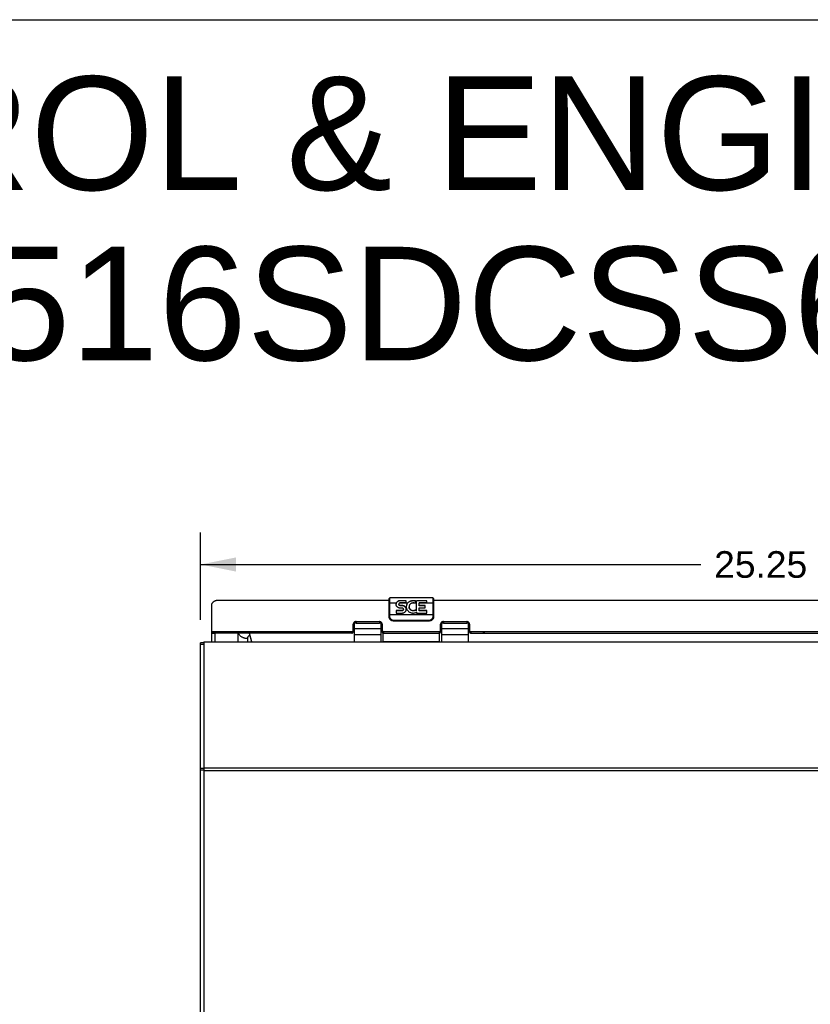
# Model space of a CAD drawing. Header units: inches. Extents: x 0 to 136, y 0 to 88.
# Tile 73 of 74: x 100 to 118, y 66 to 88. Entities that reach past the tile are written whole.
import ezdxf

# ---------------------------------------------------------------- set-up
doc = ezdxf.new("R2010")
doc.units = ezdxf.units.IN
doc.header["$LTSCALE"] = 7.48
doc.header["$MEASUREMENT"] = 0
doc.layers.get('0').update_dxf_attribs({"linetype": 'CONTINUOUS'})
doc.layers.add('02___PRT_ALL_AXES', color=7, linetype='CONTINUOUS')
doc.layers.add('DIMENSIONS', color=7, linetype='CONTINUOUS')
doc.styles.get("Standard").update_dxf_attribs({"font": 'arial.ttf'})
doc.dimstyles.new('DIMSTYLE_1', dxfattribs={"dimtxt": 0.6, "dimasz": 0.8, "dimexe": 0.09, "dimexo": 0.07, "dimgap": 0.0375, "dimtad": 0, "dimtih": 1, "dimtoh": 1, "dimzin": 4, "dimdsep": 46, "dimtxsty": 'Standard', "dimblk": '_FILLED', "dimblk1": '_FILLED', "dimblk2": '_FILLED', "dimcen": 0.09, "dimazin": 1, "dimtfac": 1, "dimtofl": 0, "dimtmove": 0, "dimatfit": 3, "dimldrblk": '_FILLED', "dimfxl": 0, "dimtolj": 1, "dimtzin": 4, "dimarcsym": 0})

# ---------------------------------------------------------------- blocks, each defined once
blk = doc.blocks.new('_FILLED')
at = {"color": 0, "linetype": 'ByBlock'}
blk.add_solid([(0, 0), (-1, 0.2), (-1, -0.2)], dxfattribs=at)
blk = doc.blocks.new('*D19')
at = {"layer": 'DIMENSIONS', "color": 2, "linetype": 'Continuous'}
for p, q in [((104.435, 74.47), (104.435, 76.435)), ((129.685, 74.47), (129.685, 76.435)), ((104.435, 75.715), (115.712, 75.715)), ((129.685, 75.715), (118.408, 75.715))]:
    blk.add_line(p, q, dxfattribs=at)
at = {"layer": 'DIMENSIONS', "color": 2, "linetype": 'Continuous', "xscale": 0.8, "yscale": 0.8, "zscale": 0.8, "rotation": 180}
blk.add_blockref('_FILLED', (104.435, 75.715), dxfattribs=at)
at = {"layer": 'DIMENSIONS', "color": 2, "linetype": 'Continuous', "xscale": 0.8, "yscale": 0.8, "zscale": 0.8}
blk.add_blockref('_FILLED', (129.685, 75.715), dxfattribs=at)
at = {"layer": 'DIMENSIONS', "color": 2, "linetype": 'Continuous', "insert": (117.06, 76.015), "char_height": 0.6, "width": 2.09665, "attachment_point": 2, "line_spacing_factor": 0.9}
blk.add_mtext('25.25', dxfattribs=at)

msp = doc.modelspace()

# ---------------------------------------------------------------- linework, layer by layer
at = {"color": 7, "linetype": 'Continuous'}
for p, q in [((0, 88), (136, 88)), ((108.685, 74.532), (108.685, 74.946)), ((108.7, 74.548), (108.7, 74.961)), ((109.67, 74.961), (108.7, 74.961)), ((109.67, 74.961), (109.67, 74.548)), ((109.685, 74.946), (109.685, 74.532)), ((107.906, 73.972), (107.906, 74.387)), ((107.938, 74.426), (107.938, 74.394)), ((107.938, 74.394), (108.465, 74.394)), ((108.465, 74.426), (108.465, 74.394)), ((108.496, 74.387), (108.496, 73.972)), ((108.505, 74.231), (108.505, 74.381)), ((108.7, 74.584), (109.67, 74.584)), ((108.756, 74.444), (108.747, 74.447)), ((108.785, 74.44), (108.785, 74.452)), ((109.585, 74.452), (108.785, 74.452)), ((109.585, 74.441), (108.785, 74.441)), ((109.585, 74.44), (108.785, 74.44)), ((109.585, 74.44), (109.585, 74.452)), ((109.684, 74.517), (109.682, 74.51)), ((109.685, 74.524), (109.684, 74.517)), ((109.685, 74.544), (109.685, 74.535)), ((109.685, 74.532), (109.685, 74.524)), ((109.865, 74.381), (109.865, 74.231)), ((109.874, 73.972), (109.874, 74.387)), ((109.906, 74.426), (109.906, 74.394)), ((109.906, 74.394), (110.433, 74.394)), ((110.433, 74.426), (110.433, 74.394)), ((110.465, 74.387), (110.465, 73.972)), ((104.685, 74.182), (104.685, 74.213)), ((104.76, 74.162), (104.685, 74.162)), ((104.7, 74.168), (104.7, 74.2)), ((107.844, 74.168), (104.7, 74.168)), ((104.76, 73.972), (104.76, 74.168)), ((105.27, 74.168), (105.27, 73.972)), ((105.588, 73.972), (105.537, 74.168)), ((107.844, 74.2), (107.844, 74.168)), ((107.906, 74.336), (107.875, 74.336)), ((107.875, 74.228), (107.875, 74.196)), ((107.906, 74.214), (107.875, 74.214)), ((108.496, 74.262), (107.906, 74.262)), ((108.505, 74.336), (108.496, 74.336)), ((108.528, 74.221), (108.496, 74.221)), ((108.528, 74.228), (108.528, 74.196)), ((108.552, 73.981), (108.552, 74.169)), ((109.818, 74.161), (108.552, 74.161)), ((108.559, 74.2), (108.559, 74.168)), ((108.559, 74.168), (109.812, 74.168)), ((109.812, 74.2), (109.812, 74.168)), ((109.818, 73.981), (109.818, 74.169)), ((109.843, 74.228), (109.843, 74.196)), ((109.874, 74.221), (109.843, 74.221)), ((109.865, 74.336), (109.874, 74.336)), ((110.465, 74.262), (109.874, 74.262)), ((110.465, 74.336), (110.496, 74.336)), ((110.496, 74.214), (110.465, 74.214)), ((110.496, 74.228), (110.496, 74.196)), ((110.527, 74.2), (110.527, 74.168)), ((110.527, 74.168), (123.594, 74.168)), ((104.51, 73.947), (104.435, 73.947)), ((104.51, 73.972), (104.51, 33.763)), ((104.51, 73.972), (129.61, 73.972)), ((105.49, 74.042), (105.49, 73.972)), ((107.906, 74.135), (108.496, 74.135)), ((109.874, 74.135), (110.465, 74.135)), ((104.51, 73.91), (104.435, 73.91)), ((104.51, 71.115), (104.435, 71.115)), ((104.51, 71.076), (104.435, 71.076)), ((104.51, 71.13), (129.61, 71.13)), ((104.51, 71.073), (129.61, 71.073))]:
    msp.add_line(p, q, dxfattribs=at)
at = {"color": 3, "linetype": 'Continuous'}
for p, q in [((104.685, 74.213), (104.685, 74.825)), ((108.685, 74.903), (104.783, 74.903)), ((124.435, 74.903), (109.685, 74.903)), ((107.938, 74.426), (108.465, 74.426)), ((109.906, 74.426), (110.433, 74.426)), ((104.685, 73.972), (104.685, 74.182)), ((104.7, 74.2), (107.844, 74.2)), ((105.527, 74.168), (105.579, 73.972)), ((107.875, 74.228), (107.875, 74.369)), ((108.528, 74.369), (108.528, 74.228)), ((108.559, 74.2), (109.812, 74.2)), ((109.843, 74.228), (109.843, 74.369)), ((110.496, 74.369), (110.496, 74.228)), ((110.527, 74.2), (123.594, 74.2)), ((104.435, 33.763), (104.435, 73.947))]:
    msp.add_line(p, q, dxfattribs=at)
for points in [[(104.685, 74.825), (104.687, 74.828), (104.689, 74.831), (104.692, 74.834), (104.694, 74.837), (104.696, 74.84), (104.698, 74.843), (104.7, 74.846), (104.702, 74.848), (104.705, 74.851), (104.707, 74.854), (104.709, 74.856), (104.711, 74.859), (104.713, 74.861), (104.716, 74.864), (104.718, 74.866), (104.72, 74.869), (104.722, 74.871), (104.724, 74.873), (104.726, 74.875), (104.729, 74.877), (104.731, 74.879), (104.733, 74.881), (104.735, 74.883), (104.737, 74.885), (104.739, 74.886), (104.742, 74.888), (104.744, 74.889), (104.746, 74.891), (104.748, 74.892), (104.75, 74.894), (104.753, 74.895), (104.755, 74.896), (104.757, 74.897), (104.759, 74.898), (104.761, 74.899), (104.763, 74.9), (104.766, 74.9), (104.768, 74.901), (104.77, 74.901), (104.772, 74.902), (104.774, 74.902), (104.776, 74.903), (104.779, 74.903), (104.781, 74.903), (104.783, 74.903)], [(107.938, 74.426), (107.936, 74.426), (107.934, 74.426), (107.932, 74.426), (107.93, 74.426), (107.929, 74.426), (107.927, 74.425), (107.925, 74.425), (107.924, 74.425), (107.922, 74.424), (107.92, 74.424), (107.918, 74.423), (107.917, 74.423), (107.915, 74.422), (107.913, 74.422), (107.912, 74.421), (107.91, 74.421), (107.909, 74.42), (107.907, 74.419), (107.906, 74.418), (107.904, 74.417), (107.903, 74.417), (107.901, 74.416), (107.9, 74.415), (107.898, 74.414), (107.897, 74.413), (107.896, 74.412), (107.894, 74.411), (107.893, 74.409), (107.892, 74.408), (107.891, 74.407), (107.889, 74.406), (107.888, 74.405), (107.887, 74.403), (107.886, 74.402), (107.885, 74.401), (107.884, 74.399), (107.883, 74.398), (107.882, 74.397), (107.882, 74.395), (107.881, 74.394), (107.88, 74.392), (107.879, 74.391), (107.879, 74.389), (107.878, 74.388), (107.878, 74.386), (107.877, 74.385), (107.877, 74.383), (107.876, 74.382), (107.876, 74.38), (107.875, 74.379), (107.875, 74.377), (107.875, 74.375), (107.875, 74.374), (107.875, 74.372), (107.875, 74.371), (107.875, 74.369)], [(108.528, 74.369), (108.528, 74.371), (108.527, 74.372), (108.527, 74.374), (108.527, 74.375), (108.527, 74.377), (108.527, 74.379), (108.526, 74.38), (108.526, 74.382), (108.526, 74.383), (108.525, 74.385), (108.525, 74.386), (108.524, 74.388), (108.523, 74.389), (108.523, 74.391), (108.522, 74.392), (108.521, 74.394), (108.52, 74.395), (108.52, 74.397), (108.519, 74.398), (108.518, 74.399), (108.517, 74.401), (108.516, 74.402), (108.515, 74.403), (108.514, 74.405), (108.513, 74.406), (108.512, 74.407), (108.51, 74.408), (108.509, 74.409), (108.508, 74.411), (108.507, 74.412), (108.505, 74.413), (108.504, 74.414), (108.502, 74.415), (108.501, 74.416), (108.5, 74.417), (108.498, 74.417), (108.497, 74.418), (108.495, 74.419), (108.493, 74.42), (108.492, 74.421), (108.49, 74.421), (108.489, 74.422), (108.487, 74.422), (108.485, 74.423), (108.484, 74.423), (108.482, 74.424), (108.48, 74.424), (108.479, 74.425), (108.477, 74.425), (108.475, 74.425), (108.473, 74.426), (108.472, 74.426), (108.47, 74.426), (108.468, 74.426), (108.466, 74.426), (108.465, 74.426)], [(109.906, 74.426), (109.904, 74.426), (109.902, 74.426), (109.9, 74.426), (109.898, 74.426), (109.897, 74.426), (109.895, 74.425), (109.893, 74.425), (109.892, 74.425), (109.89, 74.424), (109.888, 74.424), (109.886, 74.423), (109.885, 74.423), (109.883, 74.422), (109.881, 74.422), (109.88, 74.421), (109.878, 74.421), (109.877, 74.42), (109.875, 74.419), (109.874, 74.418), (109.872, 74.417), (109.871, 74.417), (109.869, 74.416), (109.868, 74.415), (109.866, 74.414), (109.865, 74.413), (109.864, 74.412), (109.862, 74.411), (109.861, 74.409), (109.86, 74.408), (109.859, 74.407), (109.857, 74.406), (109.856, 74.405), (109.855, 74.403), (109.854, 74.402), (109.853, 74.401), (109.852, 74.399), (109.851, 74.398), (109.85, 74.397), (109.85, 74.395), (109.849, 74.394), (109.848, 74.392), (109.847, 74.391), (109.847, 74.389), (109.846, 74.388), (109.846, 74.386), (109.845, 74.385), (109.845, 74.383), (109.844, 74.382), (109.844, 74.38), (109.843, 74.379), (109.843, 74.377), (109.843, 74.375), (109.843, 74.374), (109.843, 74.372), (109.843, 74.371), (109.843, 74.369)], [(110.496, 74.369), (110.496, 74.371), (110.495, 74.372), (110.495, 74.374), (110.495, 74.375), (110.495, 74.377), (110.495, 74.379), (110.494, 74.38), (110.494, 74.382), (110.494, 74.383), (110.493, 74.385), (110.493, 74.386), (110.492, 74.388), (110.491, 74.389), (110.491, 74.391), (110.49, 74.392), (110.489, 74.394), (110.488, 74.395), (110.488, 74.397), (110.487, 74.398), (110.486, 74.399), (110.485, 74.401), (110.484, 74.402), (110.483, 74.403), (110.482, 74.405), (110.481, 74.406), (110.48, 74.407), (110.478, 74.408), (110.477, 74.409), (110.476, 74.411), (110.475, 74.412), (110.473, 74.413), (110.472, 74.414), (110.47, 74.415), (110.469, 74.416), (110.468, 74.417), (110.466, 74.417), (110.465, 74.418), (110.463, 74.419), (110.461, 74.42), (110.46, 74.421), (110.458, 74.421), (110.457, 74.422), (110.455, 74.422), (110.453, 74.423), (110.452, 74.423), (110.45, 74.424), (110.448, 74.424), (110.447, 74.425), (110.445, 74.425), (110.443, 74.425), (110.441, 74.426), (110.44, 74.426), (110.438, 74.426), (110.436, 74.426), (110.434, 74.426), (110.433, 74.426)], [(104.685, 74.213), (104.685, 74.213), (104.685, 74.212), (104.685, 74.212), (104.685, 74.211), (104.685, 74.211), (104.685, 74.21), (104.686, 74.21), (104.686, 74.209), (104.686, 74.209), (104.686, 74.208), (104.686, 74.208), (104.687, 74.207), (104.687, 74.207), (104.687, 74.206), (104.688, 74.206), (104.688, 74.205), (104.688, 74.205), (104.689, 74.204), (104.689, 74.204), (104.689, 74.204), (104.69, 74.203), (104.69, 74.203), (104.691, 74.203), (104.691, 74.202), (104.692, 74.202), (104.692, 74.202), (104.693, 74.201), (104.693, 74.201), (104.694, 74.201), (104.694, 74.201), (104.695, 74.2), (104.695, 74.2), (104.696, 74.2), (104.697, 74.2), (104.697, 74.2), (104.698, 74.2), (104.698, 74.2), (104.699, 74.2), (104.699, 74.2), (104.7, 74.2)], [(107.844, 74.2), (107.845, 74.2), (107.846, 74.2), (107.847, 74.2), (107.848, 74.2), (107.849, 74.2), (107.85, 74.2), (107.851, 74.2), (107.852, 74.201), (107.853, 74.201), (107.853, 74.201), (107.854, 74.201), (107.855, 74.202), (107.856, 74.202), (107.857, 74.203), (107.858, 74.203), (107.859, 74.203), (107.86, 74.204), (107.861, 74.204), (107.862, 74.205), (107.862, 74.205), (107.863, 74.206), (107.864, 74.207), (107.865, 74.207), (107.865, 74.208), (107.866, 74.209), (107.867, 74.209), (107.867, 74.21), (107.868, 74.211), (107.869, 74.211), (107.869, 74.212), (107.87, 74.213), (107.87, 74.214), (107.871, 74.214), (107.871, 74.215), (107.872, 74.216), (107.872, 74.217), (107.873, 74.218), (107.873, 74.219), (107.873, 74.22), (107.873, 74.22), (107.874, 74.221), (107.874, 74.222), (107.874, 74.223), (107.874, 74.224), (107.874, 74.225), (107.874, 74.226), (107.875, 74.227), (107.875, 74.228)], [(108.528, 74.228), (108.528, 74.227), (108.528, 74.226), (108.528, 74.225), (108.528, 74.224), (108.528, 74.223), (108.528, 74.222), (108.528, 74.221), (108.529, 74.22), (108.529, 74.22), (108.529, 74.219), (108.53, 74.218), (108.53, 74.217), (108.53, 74.216), (108.531, 74.215), (108.531, 74.214), (108.532, 74.214), (108.532, 74.213), (108.533, 74.212), (108.533, 74.211), (108.534, 74.211), (108.535, 74.21), (108.535, 74.209), (108.536, 74.209), (108.537, 74.208), (108.537, 74.207), (108.538, 74.207), (108.539, 74.206), (108.54, 74.205), (108.54, 74.205), (108.541, 74.204), (108.542, 74.204), (108.543, 74.203), (108.544, 74.203), (108.545, 74.203), (108.546, 74.202), (108.547, 74.202), (108.548, 74.201), (108.549, 74.201), (108.55, 74.201), (108.551, 74.201), (108.551, 74.2), (108.552, 74.2), (108.553, 74.2), (108.554, 74.2), (108.555, 74.2), (108.556, 74.2), (108.558, 74.2), (108.559, 74.2)], [(109.812, 74.2), (109.813, 74.2), (109.814, 74.2), (109.815, 74.2), (109.816, 74.2), (109.817, 74.2), (109.818, 74.2), (109.819, 74.2), (109.82, 74.201), (109.821, 74.201), (109.821, 74.201), (109.822, 74.201), (109.823, 74.202), (109.824, 74.202), (109.825, 74.203), (109.826, 74.203), (109.827, 74.203), (109.828, 74.204), (109.829, 74.204), (109.83, 74.205), (109.83, 74.205), (109.831, 74.206), (109.832, 74.207), (109.833, 74.207), (109.833, 74.208), (109.834, 74.209), (109.835, 74.209), (109.835, 74.21), (109.836, 74.211), (109.837, 74.211), (109.837, 74.212), (109.838, 74.213), (109.838, 74.214), (109.839, 74.214), (109.839, 74.215), (109.84, 74.216), (109.84, 74.217), (109.841, 74.218), (109.841, 74.219), (109.841, 74.22), (109.841, 74.22), (109.842, 74.221), (109.842, 74.222), (109.842, 74.223), (109.842, 74.224), (109.842, 74.225), (109.842, 74.226), (109.843, 74.227), (109.843, 74.228)], [(110.496, 74.228), (110.496, 74.227), (110.496, 74.226), (110.496, 74.225), (110.496, 74.224), (110.496, 74.223), (110.496, 74.222), (110.496, 74.221), (110.497, 74.22), (110.497, 74.22), (110.497, 74.219), (110.498, 74.218), (110.498, 74.217), (110.498, 74.216), (110.499, 74.215), (110.499, 74.214), (110.5, 74.214), (110.5, 74.213), (110.501, 74.212), (110.501, 74.211), (110.502, 74.211), (110.503, 74.21), (110.503, 74.209), (110.504, 74.209), (110.505, 74.208), (110.505, 74.207), (110.506, 74.207), (110.507, 74.206), (110.508, 74.205), (110.508, 74.205), (110.509, 74.204), (110.51, 74.204), (110.511, 74.203), (110.512, 74.203), (110.513, 74.203), (110.514, 74.202), (110.515, 74.202), (110.516, 74.201), (110.517, 74.201), (110.518, 74.201), (110.519, 74.201), (110.519, 74.2), (110.52, 74.2), (110.521, 74.2), (110.522, 74.2), (110.523, 74.2), (110.524, 74.2), (110.526, 74.2), (110.527, 74.2)]]:
    msp.add_lwpolyline(points, dxfattribs=at)
at = {"color": 7, "linetype": 'Continuous'}
for points in [[(108.685, 74.839), (108.685, 74.84), (108.686, 74.841), (108.687, 74.842), (108.688, 74.843), (108.689, 74.844), (108.691, 74.845), (108.693, 74.845), (108.695, 74.845), (108.698, 74.846), (108.7, 74.846)], [(109.685, 74.839), (109.685, 74.84), (109.684, 74.841), (109.683, 74.842), (109.682, 74.843), (109.681, 74.844), (109.679, 74.845), (109.677, 74.845), (109.675, 74.845), (109.672, 74.846), (109.67, 74.846)], [(107.938, 74.394), (107.936, 74.394), (107.934, 74.394), (107.932, 74.394), (107.93, 74.394), (107.929, 74.394), (107.927, 74.394), (107.925, 74.393), (107.924, 74.393), (107.922, 74.393), (107.92, 74.392), (107.918, 74.392), (107.917, 74.391), (107.915, 74.391), (107.913, 74.39), (107.912, 74.39), (107.91, 74.389), (107.909, 74.388), (107.907, 74.387), (107.906, 74.387), (107.904, 74.386), (107.903, 74.385), (107.901, 74.384), (107.9, 74.383), (107.898, 74.382), (107.897, 74.381), (107.896, 74.38), (107.894, 74.379), (107.893, 74.378), (107.892, 74.377), (107.891, 74.375), (107.889, 74.374), (107.888, 74.373), (107.887, 74.372), (107.886, 74.37), (107.885, 74.369), (107.884, 74.368), (107.883, 74.366), (107.882, 74.365), (107.882, 74.364), (107.881, 74.362), (107.88, 74.361), (107.879, 74.359), (107.879, 74.358), (107.878, 74.356), (107.878, 74.355), (107.877, 74.353), (107.877, 74.352), (107.876, 74.35), (107.876, 74.349), (107.875, 74.347), (107.875, 74.345), (107.875, 74.344), (107.875, 74.342), (107.875, 74.341), (107.875, 74.339), (107.875, 74.337)], [(108.528, 74.337), (108.528, 74.339), (108.527, 74.341), (108.527, 74.342), (108.527, 74.344), (108.527, 74.345), (108.527, 74.347), (108.526, 74.349), (108.526, 74.35), (108.526, 74.352), (108.525, 74.353), (108.525, 74.355), (108.524, 74.356), (108.523, 74.358), (108.523, 74.359), (108.522, 74.361), (108.521, 74.362), (108.52, 74.364), (108.52, 74.365), (108.519, 74.366), (108.518, 74.368), (108.517, 74.369), (108.516, 74.37), (108.515, 74.372), (108.514, 74.373), (108.513, 74.374), (108.512, 74.375), (108.51, 74.377), (108.509, 74.378), (108.508, 74.379), (108.507, 74.38), (108.505, 74.381), (108.504, 74.382), (108.502, 74.383), (108.501, 74.384), (108.5, 74.385), (108.498, 74.386), (108.497, 74.387), (108.495, 74.387), (108.493, 74.388), (108.492, 74.389), (108.49, 74.39), (108.489, 74.39), (108.487, 74.391), (108.485, 74.391), (108.484, 74.392), (108.482, 74.392), (108.48, 74.393), (108.479, 74.393), (108.477, 74.393), (108.475, 74.394), (108.473, 74.394), (108.472, 74.394), (108.47, 74.394), (108.468, 74.394), (108.466, 74.394), (108.465, 74.394)], [(108.685, 74.577), (108.685, 74.578), (108.686, 74.579), (108.687, 74.58), (108.688, 74.581), (108.689, 74.582), (108.691, 74.582), (108.693, 74.583), (108.695, 74.583), (108.698, 74.583), (108.7, 74.584)], [(108.685, 74.544), (108.685, 74.544), (108.686, 74.545), (108.687, 74.546), (108.688, 74.546), (108.689, 74.547), (108.691, 74.547), (108.693, 74.547), (108.695, 74.548), (108.698, 74.548), (108.7, 74.548)], [(108.687, 74.526), (108.685, 74.535), (108.685, 74.544)], [(108.749, 74.448), (108.741, 74.451), (108.733, 74.455), (108.726, 74.459), (108.72, 74.464), (108.713, 74.469), (108.708, 74.475), (108.703, 74.481), (108.698, 74.488), (108.694, 74.495), (108.691, 74.502), (108.688, 74.509), (108.686, 74.517), (108.685, 74.524), (108.685, 74.532)], [(108.747, 74.447), (108.738, 74.451), (108.729, 74.456), (108.721, 74.461), (108.714, 74.467), (108.708, 74.474), (108.702, 74.481), (108.697, 74.489), (108.693, 74.497), (108.689, 74.506), (108.687, 74.514), (108.686, 74.523), (108.685, 74.532)], [(108.749, 74.448), (108.743, 74.451), (108.736, 74.454), (108.73, 74.458), (108.724, 74.463), (108.717, 74.469), (108.711, 74.476), (108.705, 74.483), (108.7, 74.491), (108.695, 74.5), (108.692, 74.508), (108.689, 74.517), (108.687, 74.526)], [(108.785, 74.452), (108.781, 74.452), (108.776, 74.453), (108.772, 74.454), (108.767, 74.455), (108.762, 74.456), (108.757, 74.458), (108.751, 74.461), (108.746, 74.464), (108.74, 74.468), (108.735, 74.472), (108.729, 74.477), (108.724, 74.484), (108.718, 74.491), (108.714, 74.498), (108.709, 74.506), (108.706, 74.514), (108.703, 74.523), (108.702, 74.531), (108.7, 74.54), (108.7, 74.548)], [(108.785, 74.441), (108.779, 74.441), (108.773, 74.442), (108.766, 74.443), (108.76, 74.444), (108.755, 74.446), (108.749, 74.448)], [(108.785, 74.44), (108.775, 74.441), (108.765, 74.442), (108.756, 74.444)], [(109.67, 74.548), (109.67, 74.54), (109.669, 74.531), (109.667, 74.523), (109.664, 74.514), (109.661, 74.506), (109.656, 74.498), (109.652, 74.49), (109.646, 74.483), (109.641, 74.477), (109.635, 74.472), (109.63, 74.468), (109.624, 74.464), (109.619, 74.461), (109.613, 74.458), (109.608, 74.456), (109.603, 74.455), (109.598, 74.454), (109.594, 74.453), (109.589, 74.452), (109.585, 74.452)], [(109.621, 74.448), (109.616, 74.446), (109.61, 74.444), (109.604, 74.443), (109.598, 74.442), (109.591, 74.441), (109.585, 74.441)], [(109.623, 74.447), (109.614, 74.444), (109.605, 74.442), (109.595, 74.441), (109.585, 74.44)], [(109.685, 74.535), (109.683, 74.526), (109.681, 74.517), (109.678, 74.508), (109.675, 74.5), (109.67, 74.491), (109.665, 74.483), (109.659, 74.475), (109.653, 74.469), (109.646, 74.463), (109.64, 74.458), (109.634, 74.454), (109.627, 74.451), (109.621, 74.448)], [(109.682, 74.509), (109.679, 74.502), (109.676, 74.495), (109.672, 74.488), (109.668, 74.481), (109.662, 74.475), (109.657, 74.469), (109.65, 74.464), (109.644, 74.459), (109.637, 74.455), (109.629, 74.451), (109.621, 74.448)], [(109.685, 74.532), (109.685, 74.523), (109.683, 74.514), (109.681, 74.506), (109.678, 74.497), (109.673, 74.489), (109.668, 74.481), (109.663, 74.474), (109.656, 74.467), (109.649, 74.461), (109.641, 74.456), (109.632, 74.451), (109.623, 74.447)], [(109.685, 74.577), (109.685, 74.578), (109.684, 74.579), (109.683, 74.58), (109.682, 74.581), (109.681, 74.582), (109.679, 74.582), (109.677, 74.583), (109.675, 74.583), (109.672, 74.583), (109.67, 74.584)], [(109.685, 74.544), (109.685, 74.544), (109.684, 74.545), (109.683, 74.546), (109.682, 74.546), (109.681, 74.547), (109.679, 74.547), (109.677, 74.547), (109.675, 74.548), (109.672, 74.548), (109.67, 74.548)], [(109.906, 74.394), (109.904, 74.394), (109.902, 74.394), (109.9, 74.394), (109.898, 74.394), (109.897, 74.394), (109.895, 74.394), (109.893, 74.393), (109.892, 74.393), (109.89, 74.393), (109.888, 74.392), (109.886, 74.392), (109.885, 74.391), (109.883, 74.391), (109.881, 74.39), (109.88, 74.39), (109.878, 74.389), (109.877, 74.388), (109.875, 74.387), (109.874, 74.387), (109.872, 74.386), (109.871, 74.385), (109.869, 74.384), (109.868, 74.383), (109.866, 74.382), (109.865, 74.381), (109.864, 74.38), (109.862, 74.379), (109.861, 74.378), (109.86, 74.377), (109.859, 74.375), (109.857, 74.374), (109.856, 74.373), (109.855, 74.372), (109.854, 74.37), (109.853, 74.369), (109.852, 74.368), (109.851, 74.366), (109.85, 74.365), (109.85, 74.364), (109.849, 74.362), (109.848, 74.361), (109.847, 74.359), (109.847, 74.358), (109.846, 74.356), (109.846, 74.355), (109.845, 74.353), (109.845, 74.352), (109.844, 74.35), (109.844, 74.349), (109.843, 74.347), (109.843, 74.345), (109.843, 74.344), (109.843, 74.342), (109.843, 74.341), (109.843, 74.339), (109.843, 74.337)], [(110.496, 74.337), (110.496, 74.339), (110.495, 74.341), (110.495, 74.342), (110.495, 74.344), (110.495, 74.345), (110.495, 74.347), (110.494, 74.349), (110.494, 74.35), (110.494, 74.352), (110.493, 74.353), (110.493, 74.355), (110.492, 74.356), (110.491, 74.358), (110.491, 74.359), (110.49, 74.361), (110.489, 74.362), (110.488, 74.364), (110.488, 74.365), (110.487, 74.366), (110.486, 74.368), (110.485, 74.369), (110.484, 74.37), (110.483, 74.372), (110.482, 74.373), (110.481, 74.374), (110.48, 74.375), (110.478, 74.377), (110.477, 74.378), (110.476, 74.379), (110.475, 74.38), (110.473, 74.381), (110.472, 74.382), (110.47, 74.383), (110.469, 74.384), (110.468, 74.385), (110.466, 74.386), (110.465, 74.387), (110.463, 74.387), (110.461, 74.388), (110.46, 74.389), (110.458, 74.39), (110.457, 74.39), (110.455, 74.391), (110.453, 74.391), (110.452, 74.392), (110.45, 74.392), (110.448, 74.393), (110.447, 74.393), (110.445, 74.393), (110.443, 74.394), (110.441, 74.394), (110.44, 74.394), (110.438, 74.394), (110.436, 74.394), (110.434, 74.394), (110.433, 74.394)], [(104.7, 74.168), (104.699, 74.168), (104.699, 74.168), (104.698, 74.168), (104.698, 74.168), (104.697, 74.168), (104.697, 74.168), (104.696, 74.168), (104.695, 74.169), (104.695, 74.169), (104.694, 74.169), (104.694, 74.169), (104.693, 74.169), (104.693, 74.17), (104.692, 74.17), (104.692, 74.17), (104.691, 74.171), (104.691, 74.171), (104.69, 74.171), (104.69, 74.172), (104.689, 74.172), (104.689, 74.172), (104.689, 74.173), (104.688, 74.173), (104.688, 74.174), (104.688, 74.174), (104.687, 74.174), (104.687, 74.175), (104.687, 74.175), (104.686, 74.176), (104.686, 74.176), (104.686, 74.177), (104.686, 74.177), (104.686, 74.178), (104.685, 74.178), (104.685, 74.179), (104.685, 74.179), (104.685, 74.18), (104.685, 74.18), (104.685, 74.181), (104.685, 74.182)], [(105.49, 74.042), (105.478, 74.043), (105.465, 74.044), (105.453, 74.045), (105.441, 74.047), (105.429, 74.05), (105.417, 74.054), (105.406, 74.058), (105.395, 74.062), (105.384, 74.067), (105.373, 74.073), (105.363, 74.079), (105.353, 74.086), (105.343, 74.093), (105.334, 74.101), (105.326, 74.109), (105.318, 74.117), (105.311, 74.126), (105.304, 74.136), (105.297, 74.145), (105.292, 74.155), (105.287, 74.165), (105.286, 74.168)], [(107.844, 74.168), (107.845, 74.168), (107.846, 74.168), (107.847, 74.168), (107.848, 74.168), (107.849, 74.168), (107.85, 74.168), (107.851, 74.169), (107.852, 74.169), (107.853, 74.169), (107.853, 74.169), (107.854, 74.17), (107.855, 74.17), (107.856, 74.17), (107.857, 74.171), (107.858, 74.171), (107.859, 74.172), (107.86, 74.172), (107.861, 74.173), (107.862, 74.173), (107.862, 74.174), (107.863, 74.174), (107.864, 74.175), (107.865, 74.176), (107.865, 74.176), (107.866, 74.177), (107.867, 74.177), (107.867, 74.178), (107.868, 74.179), (107.869, 74.18), (107.869, 74.18), (107.87, 74.181), (107.87, 74.182), (107.871, 74.183), (107.871, 74.184), (107.872, 74.184), (107.872, 74.185), (107.873, 74.186), (107.873, 74.187), (107.873, 74.188), (107.873, 74.189), (107.874, 74.19), (107.874, 74.191), (107.874, 74.191), (107.874, 74.192), (107.874, 74.193), (107.874, 74.194), (107.875, 74.195), (107.875, 74.196)], [(108.528, 74.196), (108.528, 74.195), (108.528, 74.194), (108.528, 74.193), (108.528, 74.192), (108.528, 74.191), (108.528, 74.191), (108.528, 74.19), (108.529, 74.189), (108.529, 74.188), (108.529, 74.187), (108.53, 74.186), (108.53, 74.185), (108.53, 74.184), (108.531, 74.184), (108.531, 74.183), (108.532, 74.182), (108.532, 74.181), (108.533, 74.18), (108.533, 74.18), (108.534, 74.179), (108.535, 74.178), (108.535, 74.177), (108.536, 74.177), (108.537, 74.176), (108.537, 74.176), (108.538, 74.175), (108.539, 74.174), (108.54, 74.174), (108.54, 74.173), (108.541, 74.173), (108.542, 74.172), (108.543, 74.172), (108.544, 74.171), (108.545, 74.171), (108.546, 74.17), (108.547, 74.17), (108.548, 74.17), (108.549, 74.169), (108.55, 74.169), (108.551, 74.169), (108.551, 74.169), (108.552, 74.168), (108.553, 74.168), (108.554, 74.168), (108.555, 74.168), (108.556, 74.168), (108.558, 74.168), (108.559, 74.168)], [(109.812, 74.168), (109.813, 74.168), (109.814, 74.168), (109.815, 74.168), (109.816, 74.168), (109.817, 74.168), (109.818, 74.168), (109.819, 74.169), (109.82, 74.169), (109.821, 74.169), (109.821, 74.169), (109.822, 74.17), (109.823, 74.17), (109.824, 74.17), (109.825, 74.171), (109.826, 74.171), (109.827, 74.172), (109.828, 74.172), (109.829, 74.173), (109.83, 74.173), (109.83, 74.174), (109.831, 74.174), (109.832, 74.175), (109.833, 74.176), (109.833, 74.176), (109.834, 74.177), (109.835, 74.177), (109.835, 74.178), (109.836, 74.179), (109.837, 74.18), (109.837, 74.18), (109.838, 74.181), (109.838, 74.182), (109.839, 74.183), (109.839, 74.184), (109.84, 74.184), (109.84, 74.185), (109.841, 74.186), (109.841, 74.187), (109.841, 74.188), (109.841, 74.189), (109.842, 74.19), (109.842, 74.191), (109.842, 74.191), (109.842, 74.192), (109.842, 74.193), (109.842, 74.194), (109.843, 74.195), (109.843, 74.196)], [(110.496, 74.196), (110.496, 74.195), (110.496, 74.194), (110.496, 74.193), (110.496, 74.192), (110.496, 74.191), (110.496, 74.191), (110.496, 74.19), (110.497, 74.189), (110.497, 74.188), (110.497, 74.187), (110.498, 74.186), (110.498, 74.185), (110.498, 74.184), (110.499, 74.184), (110.499, 74.183), (110.5, 74.182), (110.5, 74.181), (110.501, 74.18), (110.501, 74.18), (110.502, 74.179), (110.503, 74.178), (110.503, 74.177), (110.504, 74.177), (110.505, 74.176), (110.505, 74.176), (110.506, 74.175), (110.507, 74.174), (110.508, 74.174), (110.508, 74.173), (110.509, 74.173), (110.51, 74.172), (110.511, 74.172), (110.512, 74.171), (110.513, 74.171), (110.514, 74.17), (110.515, 74.17), (110.516, 74.17), (110.517, 74.169), (110.518, 74.169), (110.519, 74.169), (110.519, 74.169), (110.52, 74.168), (110.521, 74.168), (110.522, 74.168), (110.523, 74.168), (110.524, 74.168), (110.526, 74.168), (110.527, 74.168)], [(110.844, 74.168), (110.839, 74.166), (110.829, 74.165), (110.819, 74.164), (110.809, 74.165), (110.8, 74.167), (110.798, 74.168)], [(105.544, 74.128), (105.538, 74.123), (105.529, 74.116), (105.521, 74.108), (105.514, 74.1), (105.507, 74.092), (105.502, 74.084), (105.498, 74.076), (105.494, 74.067), (105.492, 74.059), (105.491, 74.051), (105.49, 74.042)]]:
    msp.add_lwpolyline(points, dxfattribs=at)
for centre, start, end in [((108.7, 74.946), 90, 180), ((109.67, 74.946), 0, 90)]:
    msp.add_arc(centre, 0.015, start, end, dxfattribs=at)
at = {"layer": '02___PRT_ALL_AXES', "color": 7, "linetype": 'Continuous'}
for p, q in [((108.844, 74.846), (108.7, 74.846)), ((108.841, 74.832), (108.84, 74.823)), ((109.07, 74.898), (108.913, 74.898)), ((109.1, 74.846), (108.923, 74.846)), ((109.07, 74.847), (108.934, 74.847)), ((109.07, 74.847), (109.07, 74.898)), ((109.254, 74.898), (109.201, 74.898)), ((109.246, 74.846), (109.209, 74.846)), ((109.264, 74.84), (109.267, 74.846)), ((109.3, 74.846), (109.267, 74.846)), ((109.3, 74.663), (109.3, 74.898)), ((109.531, 74.898), (109.3, 74.898)), ((109.363, 74.786), (109.363, 74.847)), ((109.531, 74.847), (109.363, 74.847)), ((109.67, 74.846), (109.363, 74.846)), ((109.531, 74.847), (109.531, 74.898)), ((108.84, 74.823), (108.839, 74.819)), ((108.839, 74.676), (108.839, 74.62)), ((108.976, 74.676), (108.839, 74.676)), ((108.976, 74.672), (108.839, 74.672)), ((108.839, 74.62), (108.976, 74.62)), ((108.913, 74.736), (108.982, 74.736)), ((108.934, 74.79), (108.934, 74.786)), ((108.976, 74.79), (108.934, 74.79)), ((108.976, 74.786), (108.934, 74.786)), ((108.976, 74.79), (108.976, 74.786)), ((108.976, 74.676), (108.976, 74.672)), ((109.006, 74.697), (109.007, 74.701)), ((109.007, 74.701), (109.007, 74.704)), ((109.007, 74.7), (109.007, 74.701)), ((109.007, 74.7), (109.007, 74.696)), ((109.007, 74.7), (109.007, 74.696)), ((109.281, 74.692), (109.281, 74.688)), ((109.3, 74.667), (109.281, 74.692)), ((109.3, 74.663), (109.281, 74.688)), ((109.3, 74.636), (109.3, 74.62)), ((109.3, 74.62), (109.531, 74.62)), ((109.499, 74.79), (109.363, 74.79)), ((109.499, 74.786), (109.363, 74.786)), ((109.363, 74.672), (109.363, 74.736)), ((109.363, 74.736), (109.499, 74.736)), ((109.531, 74.676), (109.363, 74.676)), ((109.531, 74.672), (109.363, 74.672)), ((109.499, 74.736), (109.499, 74.79)), ((109.531, 74.62), (109.531, 74.676)), ((108.505, 74.231), (108.528, 74.231)), ((109.843, 74.231), (109.865, 74.231)), ((108.552, 73.972), (108.552, 73.981)), ((108.552, 73.981), (109.818, 73.981)), ((109.818, 73.972), (109.818, 73.981))]:
    msp.add_line(p, q, dxfattribs=at)
for points in [[(108.839, 74.819), (108.84, 74.828), (108.841, 74.837), (108.844, 74.846)], [(108.913, 74.898), (108.904, 74.896), (108.894, 74.893), (108.886, 74.888), (108.877, 74.883), (108.87, 74.878), (108.863, 74.871), (108.857, 74.864), (108.852, 74.857), (108.847, 74.849), (108.844, 74.841), (108.841, 74.832)], [(108.844, 74.846), (108.847, 74.854), (108.852, 74.861), (108.857, 74.868), (108.863, 74.874), (108.87, 74.88), (108.878, 74.885), (108.886, 74.89), (108.895, 74.893), (108.904, 74.896), (108.913, 74.898)], [(108.923, 74.846), (108.919, 74.844), (108.916, 74.843), (108.913, 74.84), (108.91, 74.838), (108.907, 74.835), (108.905, 74.832), (108.904, 74.828), (108.903, 74.825), (108.902, 74.821), (108.902, 74.819)], [(108.934, 74.847), (108.931, 74.847), (108.928, 74.847), (108.926, 74.847), (108.923, 74.846)], [(109.201, 74.898), (109.186, 74.895), (109.172, 74.891), (109.158, 74.886), (109.145, 74.879), (109.133, 74.872), (109.121, 74.863), (109.111, 74.854), (109.101, 74.843), (109.093, 74.832), (109.086, 74.82), (109.08, 74.808), (109.075, 74.795), (109.072, 74.782), (109.07, 74.768), (109.07, 74.762)], [(109.1, 74.846), (109.092, 74.836), (109.086, 74.825), (109.081, 74.814), (109.076, 74.802), (109.073, 74.79), (109.071, 74.778), (109.07, 74.766), (109.07, 74.762)], [(109.1, 74.846), (109.107, 74.854), (109.115, 74.861), (109.123, 74.868), (109.132, 74.874), (109.141, 74.879), (109.15, 74.884), (109.159, 74.888), (109.168, 74.891), (109.176, 74.893), (109.185, 74.895), (109.193, 74.897), (109.201, 74.898)], [(109.209, 74.846), (109.199, 74.844), (109.191, 74.841), (109.182, 74.837), (109.174, 74.833), (109.167, 74.828), (109.16, 74.822), (109.154, 74.816), (109.148, 74.809), (109.144, 74.802), (109.14, 74.794), (109.137, 74.786), (109.134, 74.778), (109.133, 74.77), (109.133, 74.762)], [(109.246, 74.846), (109.242, 74.846), (109.239, 74.847), (109.236, 74.847), (109.233, 74.847), (109.23, 74.847), (109.227, 74.847), (109.224, 74.847), (109.221, 74.847), (109.218, 74.847), (109.215, 74.847), (109.212, 74.846), (109.209, 74.846)], [(109.264, 74.84), (109.26, 74.842), (109.255, 74.844), (109.25, 74.845), (109.246, 74.846)], [(109.289, 74.889), (109.281, 74.892), (109.272, 74.894), (109.263, 74.896), (109.254, 74.898)], [(109.254, 74.898), (109.26, 74.897), (109.266, 74.896), (109.272, 74.895), (109.278, 74.893), (109.284, 74.892), (109.289, 74.89)], [(108.841, 74.802), (108.84, 74.811), (108.839, 74.819)], [(108.913, 74.736), (108.904, 74.738), (108.894, 74.741), (108.886, 74.745), (108.878, 74.75), (108.87, 74.756), (108.863, 74.762), (108.857, 74.769), (108.852, 74.777), (108.847, 74.785), (108.844, 74.793), (108.841, 74.802)], [(108.902, 74.819), (108.902, 74.818), (108.903, 74.814), (108.903, 74.811), (108.905, 74.807), (108.907, 74.804), (108.909, 74.801), (108.912, 74.798), (108.915, 74.796), (108.918, 74.794), (108.922, 74.792), (108.926, 74.791), (108.93, 74.791), (108.934, 74.79)], [(108.934, 74.786), (108.929, 74.787), (108.925, 74.787), (108.92, 74.789), (108.917, 74.791), (108.913, 74.793), (108.91, 74.796), (108.907, 74.799), (108.905, 74.803), (108.903, 74.807), (108.902, 74.811), (108.902, 74.815)], [(109.07, 74.705), (109.069, 74.714), (109.068, 74.723), (109.065, 74.731), (109.062, 74.74), (109.057, 74.748), (109.052, 74.755), (109.046, 74.762), (109.039, 74.769), (109.031, 74.774), (109.023, 74.779), (109.014, 74.783), (109.005, 74.786), (108.995, 74.789), (108.985, 74.79), (108.976, 74.79)], [(109.07, 74.705), (109.069, 74.71), (109.068, 74.72), (109.065, 74.729), (109.061, 74.738), (109.055, 74.746), (109.049, 74.754), (109.042, 74.761), (109.034, 74.768), (109.026, 74.773), (109.016, 74.778), (109.007, 74.781), (108.997, 74.784), (108.986, 74.786), (108.976, 74.786)], [(108.976, 74.62), (108.985, 74.62), (108.995, 74.621), (109.005, 74.624), (109.014, 74.627), (109.023, 74.631), (109.031, 74.636), (109.039, 74.641), (109.046, 74.648), (109.052, 74.655), (109.057, 74.662), (109.062, 74.67), (109.065, 74.679), (109.068, 74.687), (109.069, 74.696), (109.07, 74.705)], [(108.976, 74.676), (108.979, 74.677), (108.983, 74.677), (108.986, 74.678), (108.99, 74.68), (108.993, 74.681), (108.996, 74.683), (108.999, 74.686), (109.001, 74.688), (109.003, 74.691), (109.005, 74.694), (109.006, 74.697)], [(109.007, 74.696), (109.006, 74.692), (109.004, 74.689), (109.002, 74.685), (108.999, 74.682), (108.996, 74.679), (108.992, 74.677), (108.989, 74.675), (108.984, 74.673), (108.98, 74.673), (108.976, 74.672)], [(109.007, 74.704), (109.007, 74.708), (109.006, 74.712), (109.005, 74.715), (109.003, 74.719), (109.001, 74.722), (108.999, 74.725), (108.996, 74.728), (108.993, 74.73), (108.989, 74.732), (108.986, 74.734), (108.982, 74.736)], [(109.07, 74.762), (109.07, 74.754), (109.071, 74.742), (109.074, 74.73), (109.077, 74.718), (109.082, 74.707), (109.088, 74.696), (109.095, 74.685), (109.102, 74.675), (109.111, 74.666), (109.121, 74.657), (109.131, 74.649), (109.142, 74.642), (109.153, 74.636), (109.165, 74.631), (109.178, 74.627)], [(109.133, 74.762), (109.133, 74.753), (109.135, 74.744), (109.137, 74.736), (109.14, 74.728), (109.144, 74.721), (109.149, 74.714), (109.155, 74.707), (109.161, 74.701), (109.168, 74.695), (109.176, 74.69), (109.184, 74.686), (109.192, 74.682), (109.201, 74.68), (109.21, 74.678), (109.22, 74.677), (109.229, 74.676), (109.238, 74.677), (109.247, 74.679), (109.256, 74.681), (109.265, 74.684), (109.273, 74.688), (109.281, 74.692)], [(109.281, 74.688), (109.272, 74.683), (109.263, 74.679), (109.253, 74.676), (109.243, 74.674), (109.233, 74.672), (109.223, 74.672), (109.213, 74.673), (109.202, 74.675), (109.193, 74.678), (109.183, 74.682), (109.174, 74.687), (109.166, 74.692), (109.159, 74.699), (109.152, 74.706), (109.146, 74.714), (109.141, 74.722), (109.138, 74.731), (109.135, 74.74), (109.133, 74.749), (109.133, 74.758)], [(109.178, 74.627), (109.19, 74.623), (109.201, 74.621), (109.213, 74.62), (109.225, 74.619), (109.237, 74.62), (109.249, 74.621), (109.261, 74.623), (109.273, 74.626), (109.284, 74.629), (109.295, 74.634)], [(109.295, 74.634), (109.296, 74.634), (109.297, 74.634), (109.298, 74.635), (109.299, 74.635), (109.3, 74.636), (109.3, 74.636)]]:
    msp.add_lwpolyline(points, dxfattribs=at)
msp.add_ellipse((109.267, 74.761), major_axis=(0.081, 0.2), ratio=0.157895, start_param=0.936339, end_param=1.198155, dxfattribs=at)

# ---------------------------------------------------------------- texts
at = {"layer": 'DIMENSIONS', "color": 2, "linetype": 'Continuous', "insert": (102.391, 86.72), "char_height": 2.56, "width": 64.65665, "attachment_point": 2, "line_spacing_factor": 0.9}
msp.add_mtext('SAGINAW CONTROL & ENGINEERING\\PSCE-402516SDCSS6', dxfattribs=at)

# ---------------------------------------------------------------- dimensions: what is measured, and where the dimension line sits
at = {"layer": 'DIMENSIONS', "color": 2, "linetype": 'Continuous'}
dim = msp.add_linear_dim(base=(104.435, 75.715), p1=(129.685, 74.4), p2=(104.435, 74.4), angle=180, dimstyle='DIMSTYLE_1', dxfattribs=at)
dim.commit()
dim.dimension.update_dxf_attribs({"geometry": '*D19', "text_midpoint": (117.054, 75.712), "dimtype": 160})

doc.saveas('drawing.dxf')
